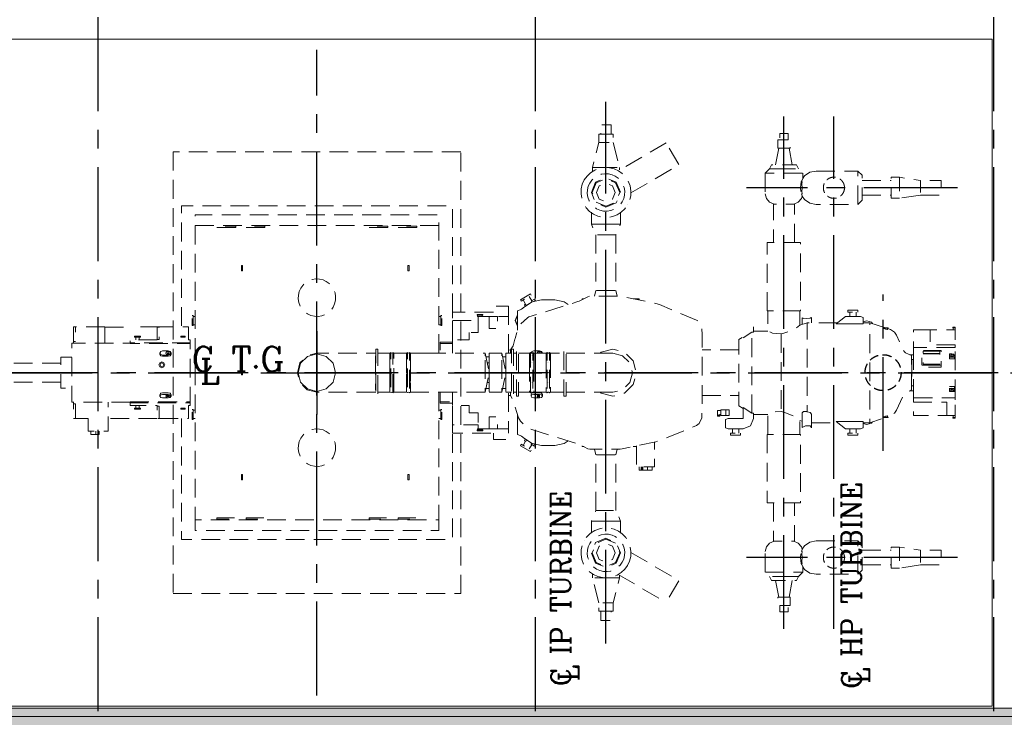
# Model space of a CAD drawing. Header units: inches. Extents: x 306235 to 1392759, y -66369 to 421098.
# Tile 47 of 91: x 514606 to 538242, y -44049 to -27308. Entities that reach past the tile are written whole.
import ezdxf

# ---------------------------------------------------------------- set-up
doc = ezdxf.new("R2010")
doc.units = ezdxf.units.IN
doc.header["$LTSCALE"] = 1800
doc.header["$MEASUREMENT"] = 0
for name, pattern in [('CENTER', [2, 1.25, -0.25, 0.25, -0.25]), ('GTDOT', [6, 1.6, -4.4]), ('HIDDEN', [0.375, 0.25, -0.125])]:
    doc.linetypes.add(name, pattern=pattern)
doc.layers.get('0').update_dxf_attribs({"color": 253, "lineweight": 9})
for name, color, linetype, lineweight in [('A-CHEQUERED PLATE HATCH', 252, 'Continuous', 9), ('CONCRETE', 145, 'Continuous', 18), ('EQUIP', 8, 'HIDDEN', 9), ('HATCH-1', 252, 'Continuous', 9)]:
    doc.layers.add(name, color=color, linetype=linetype, lineweight=lineweight)
for name, color, linetype in [('AUX COL', 1, 'Continuous'), ('CEN', 2, 'CENTER'), ('GRID', 251, 'CENTER'), ('TEXT', 3, 'Continuous'), ('WALL', 6, 'Continuous')]:
    doc.layers.add(name, color=color, linetype=linetype)
doc.styles.add('ROMANC', font='ROMANC.SHX')

# ---------------------------------------------------------------- blocks, each defined once
blk = doc.blocks.new('TURBINE & TG DECK OUTLINE')
at = {"layer": 'CEN'}
for p, q in [((0, -7745), (0, 7745)), ((6937, -6500), (6937, 6500)), ((11210, -6150), (11210, 6150)), ((12410, -6150), (12410, 6150)), ((0, 1000), (0, -1000)), ((-25650, 0), (19805, 0)), ((-1000, 0), (1000, 0))]:
    blk.add_line(p, q, dxfattribs=at)
at = {"layer": 'CEN', "color": 2, "linetype": 'CENTER'}
for p, q in [((15378, 4438), (10308, 4438)), ((13590, -1879), (13590, 1879)), ((15378, -4438), (10308, -4438))]:
    blk.add_line(p, q, dxfattribs=at)
at = {"layer": 'CONCRETE'}
blk.add_lwpolyline([(16205, -8000), (16205, 8000), (-7350, 8000), (-9950, 5400), (-24150, 5400), (-24150, -5400), (-9950, -5400), (-7350, -8000)], close=True, dxfattribs=at)
at = {"layer": 'EQUIP', "flags": 128}
for points in [[(7062, 5720), (7062, 5945), (6812, 5945), (6812, 5720)], [(6763, 5720), (6763, 5520), (7113, 5520), (7113, 5720), (6763, 5720)], [(11310, 5588), (11310, 5738), (11110, 5738), (11110, 5588)], [(6919, 4920), (6612, 4920), (6763, 5520)], [(7113, 5520), (7262, 4920), (6956, 4920)], [(8386, 5513), (7231, 4846)], [(7536, 4318), (8692, 4986), (8386, 5513)], [(11060, 5388), (11060, 5588), (11360, 5588), (11360, 5388), (11060, 5388)], [(8540, 5250), (8538, 5250)], [(11085, 5388), (11010, 4988)], [(11335, 5388), (11410, 4988)], [(11560, 4888), (11510, 4988), (10910, 4988), (10860, 4888)], [(6418, 4625), (6370, 4522), (6343, 4408), (6339, 4289), (6358, 4170), (6401, 4057), (6464, 3956), (6545, 3871), (6638, 3805), (6741, 3758), (6855, 3731), (6974, 3726), (7093, 3746), (7205, 3788), (7306, 3852), (7391, 3932), (7457, 4025), (7457, 4025), (7457, 4025), (7457, 4025), (7457, 4025), (7457, 4025), (7457, 4025), (7457, 4025), (7457, 4025), (7504, 4129), (7532, 4242), (7536, 4361), (7517, 4480), (7474, 4593), (7411, 4694), (7330, 4779), (7237, 4845), (7134, 4892), (7020, 4919), (6901, 4924), (6782, 4905), (6670, 4862), (6569, 4798), (6484, 4718), (6418, 4625), (6418, 4625), (6418, 4625), (6418, 4625), (6418, 4625), (6418, 4625), (6418, 4625), (6418, 4625), (6418, 4625)], [(6548, 4550), (6512, 4472), (6492, 4387), (6488, 4298), (6503, 4209), (6535, 4124), (6582, 4048), (6643, 3985), (6712, 3935), (6790, 3900), (6875, 3879), (6965, 3876), (7054, 3890), (7138, 3922), (7214, 3970), (7278, 4031), (7327, 4100), (7327, 4100), (7327, 4100), (7327, 4100), (7327, 4100), (7327, 4100), (7327, 4100), (7327, 4100), (7327, 4100), (7363, 4178), (7383, 4263), (7387, 4352), (7372, 4442), (7340, 4526), (7292, 4602), (7232, 4665), (7162, 4715), (7085, 4750), (7000, 4771), (6910, 4774), (6821, 4760), (6736, 4728), (6661, 4680), (6597, 4620), (6548, 4550), (6548, 4550), (6548, 4550), (6548, 4550), (6548, 4550), (6548, 4550), (6548, 4550), (6548, 4550), (6548, 4550)], [(6612, 4920), (6612, 4820)], [(7262, 4920), (7262, 4865)], [(10951, 4888), (10860, 4888), (10760, 4788), (11660, 4788), (11560, 4888), (11469, 4888)], [(10760, 4788), (10760, 4288)], [(10991, 4888), (10951, 4888)], [(10991, 4888), (11429, 4888)], [(11469, 4888), (11429, 4888)], [(11660, 4788), (11660, 4658), (11639, 4606), (11622, 4579), (11606, 4438), (11622, 4297), (11628, 4288)], [(11985, 4838), (11832, 4808), (11702, 4721), (11660, 4658)], [(11985, 4838), (12985, 4838), (12985, 4038), (11985, 4038)], [(12985, 4038), (13085, 4138), (13085, 4738), (12985, 4838)], [(6690, 4573), (6587, 4325), (6690, 4078), (6938, 3975), (7185, 4078), (7288, 4325), (7185, 4573), (6938, 4675), (6690, 4573)], [(6705, 4092), (6938, 3996), (7170, 4092), (7267, 4325), (7170, 4558), (6938, 4654), (6705, 4558), (6608, 4325), (6705, 4092)], [(6778, 4484), (6712, 4325), (6778, 4166), (6938, 4100), (7097, 4166), (7162, 4325), (7097, 4484), (6938, 4550), (6778, 4484)], [(11628, 4288), (11646, 4242), (11638, 4277), (11651, 4297), (11638, 4345), (11647, 4438), (11638, 4531), (11651, 4579), (11638, 4599), (11639, 4606)], [(13085, 4613), (13785, 4613)], [(13985, 4188), (13785, 4188), (13785, 4688), (13985, 4688)], [(14485, 4263), (14485, 4263), (13985, 4188), (13985, 4688), (14485, 4613), (14485, 4263)], [(14485, 4263), (14985, 4263), (14985, 4613), (14485, 4613)], [(10760, 4288), (10788, 4177), (10865, 4093), (10974, 4041)], [(13085, 4263), (13785, 4263)], [(11460, 3122), (11460, 4041), (11418, 4041), (11412, 4040), (11410, 4041), (11331, 4041), (11326, 4040), (11312, 4041), (11108, 4041), (11094, 4040), (11089, 4041), (11010, 4041), (11008, 4040), (11002, 4041), (10960, 4041), (10960, 3122)], [(11646, 4242), (11647, 4237), (11632, 4177), (11555, 4093), (11446, 4041)], [(11985, 4038), (11832, 4068), (11702, 4155), (11647, 4237)], [(3250, 1450), (3250, 4000), (-3250, 4000), (-3250, 1100)], [(2925, 3528), (-2925, 3528), (-2925, 3790), (2925, 3790), (2925, 3528)], [(6587, 3560), (6587, 3855)], [(7288, 3560), (7288, 3855)], [(6876, 3560), (7288, 3560), (7177, 3310), (6697, 3310), (6587, 3560), (6876, 3560)], [(-2925, 3528), (-2925, -3528)], [(-1950, 3486), (-2400, 3486), (-2400, 3514), (-1950, 3514), (-1950, 3486)], [(-1250, 3486), (-1700, 3486), (-1700, 3514), (-1250, 3514), (-1250, 3486)], [(1700, 3486), (1250, 3486), (1250, 3514), (1700, 3514), (1700, 3486)], [(2400, 3486), (1950, 3486), (1950, 3514), (2400, 3514), (2400, 3486)], [(2925, 471), (2925, 3528)], [(6697, 3310), (6697, 1975), (7177, 1975), (7177, 3310)], [(10810, 1485), (10810, 3122), (11610, 3122), (11610, 1485), (10810, 1485)], [(-1815, 2490), (-1815, 2575), (-1785, 2575), (-1785, 2490)], [(-1815, 2490), (-1815, 2444)], [(-1815, 2444), (-1785, 2444)], [(-1785, 2490), (-1785, 2444)], [(2185, 2490), (2185, 2575), (2215, 2575), (2215, 2490)], [(2185, 2490), (2185, 2444)], [(2185, 2444), (2215, 2444)], [(2215, 2490), (2215, 2444)], [(-390, 2025), (-390, 2025), (-390, 2025), (-390, 2025), (-390, 2025), (-390, 2025), (-390, 2025), (-390, 2025), (-390, 2025), (-425, 1947), (-446, 1862), (-449, 1773), (-435, 1684), (-403, 1599), (-355, 1523), (-294, 1460), (-225, 1410), (-147, 1375), (-62, 1354), (27, 1351), (116, 1365), (201, 1397), (277, 1445), (340, 1506), (390, 1575), (390, 1575), (390, 1575), (390, 1575), (390, 1575), (390, 1575), (390, 1575), (390, 1575), (390, 1575), (425, 1653), (446, 1738), (449, 1827), (435, 1917), (403, 2001), (355, 2077), (294, 2140), (225, 2190), (147, 2225), (62, 2246), (-27, 2249), (-117, 2235), (-201, 2203), (-277, 2155), (-340, 2095), (-390, 2025)], [(5145, 1857), (5125, 1892), (4883, 1752), (4903, 1717), (5145, 1857)], [(6697, 1975), (6666, 1835)], [(7177, 1975), (7209, 1835)], [(4643, 550), (4707, 645), (4722, 678), (4751, 803), (4755, 817), (4837, 1084), (4887, 1166), (4892, 1171), (5051, 1320), (5090, 1342), (6262, 1705), (6293, 1718), (6502, 1824), (6547, 1835), (7282, 1835), (7323, 1831), (8133, 1659), (8220, 1633), (9114, 1264), (9179, 1221), (9238, 1087), (9244, 914), (9244, 910), (9244, -910), (9244, -914), (9238, -1086), (9179, -1220), (9114, -1264), (8220, -1632), (8133, -1659), (7323, -1831), (7282, -1835), (6547, -1835), (6502, -1824), (6293, -1718), (6262, -1705), (5090, -1342), (5051, -1319), (4892, -1171), (4887, -1166), (4837, -1084), (4755, -817), (4751, -803), (4722, -678), (4707, -644), (4643, -550), (4600, -544)], [(4951, 1745), (5026, 1615), (5102, 1659)], [(5387, 1746), (5167, 1702), (4980, 1578)], [(5098, 1830), (5157, 1728)], [(5148, 1723), (5224, 1767), (5244, 1732), (5206, 1710)], [(5162, 1699), (5148, 1723)], [(5712, 1746), (5387, 1746)], [(6034, 1634), (5932, 1702), (5712, 1746)], [(6405, 1775), (6367, 1775), (6367, 1755)], [(7736, 1743), (7736, 1775), (7587, 1775)], [(4235, 1450), (3250, 1450), (3250, 1250)], [(4600, 1450), (4600, 1600), (4235, 1600), (4235, 1450)], [(4600, 1350), (4600, 1450)], [(4825, 1488), (4818, 1488), (4818, 1213)], [(4825, 1488), (4908, 1522), (4980, 1578)], [(5003, 1593), (5002, 1592), (4982, 1627), (5009, 1643)], [(11595, 1485), (11595, 1144), (11482, 1054), (11210, 945), (11141, 929), (10938, 946), (10825, 1000), (10825, 1485)], [(12986, 1450), (12986, 1500), (12746, 1500), (12746, 1450), (12986, 1450)], [(12791, 1450), (12791, 1350)], [(12941, 1450), (12941, 1350)], [(-2995, 1370), (-2975, 1370), (-2975, 1130), (-2995, 1130), (-2995, 1370)], [(-2975, 1350), (-2925, 1350)], [(2925, 1350), (2975, 1350)], [(2995, 1370), (2975, 1370), (2975, 1130), (2995, 1130), (2995, 1370)], [(3250, 790), (3250, 1250)], [(3250, 1250), (3870, 1250)], [(3870, 1250), (3870, 965), (3650, 965)], [(3980, 1400), (3980, 1380), (3842, 1380), (3842, 1400), (3980, 1400)], [(3870, 1350), (3853, 1350), (3853, 1380)], [(4131, 1350), (3870, 1350)], [(3870, 1350), (3870, 1250)], [(3968, 1350), (3968, 1380)], [(4131, 1350), (4131, 1060), (4336, 1060), (4336, 1350), (4131, 1350)], [(4600, 471), (4600, 1350), (4336, 1350)], [(4818, 1113), (4762, 1250), (4818, 1387)], [(4818, 1379), (4765, 1250), (4818, 1121)], [(4818, 1238), (4818, 1023)], [(11595, 1144), (11771, 1200)], [(11650, 1316), (11650, 1162)], [(11867, 1322), (11837, 1310), (11835, 1306), (11760, 1301), (11758, 1299), (11682, 1305), (11681, 1302), (11651, 1315)], [(12494, 1200), (11771, 1200), (11771, -940)], [(11870, 1200), (11870, 1319), (11867, 1322)], [(12462, 1175), (12689, 1350)], [(13044, 1350), (12689, 1350)], [(13044, 1350), (13114, 1325), (13114, 1175)], [(13114, 1220), (13200, 1245), (13314, 1212), (13334, 1179)], [(13114, 1200), (13271, 1200)], [(13646, 1075), (13271, 1200), (13271, -1200)], [(-5795, 1100), (-5845, 1100), (-5845, 750), (-5795, 750), (-5795, 1100)], [(-5094, 1100), (-5795, 1100)], [(-5094, 710), (-5094, 1100)], [(-5094, 1090), (-4443, 1090)], [(-3784, 1100), (-4443, 1100), (-4443, 1090)], [(-3784, 1090), (-3834, 1090), (-3834, 800), (-3784, 800), (-3784, 1100)], [(-3083, 790), (-3083, 1100), (-3784, 1100)], [(-2975, 1150), (-2925, 1150)], [(2925, 1150), (2975, 1150)], [(3650, 965), (3650, 790), (3250, 790)], [(10229, 835), (10441, 975), (10479, 975)], [(10441, -975), (10441, 975)], [(10479, 975), (10479, 1100)], [(10479, 1000), (10825, 1000)], [(12462, 1175), (12689, 1175)], [(12689, 1175), (13044, 1175)], [(13044, 1175), (13114, 1175)], [(13589, 1074), (13589, 1075), (13709, 1075), (13709, 1065), (13600, 1065)], [(13589, 1074), (13600, 1065)], [(13605, 1065), (13614, 1058), (13649, 1044), (13684, 1035), (13699, 1037)], [(13699, 1037), (13699, 1065)], [(13699, 1057), (13766, 1035), (13864, 975), (13916, 899), (14081, 529), (14101, 499), (14130, 479), (14271, 413), (14271, -413), (14130, -479), (14101, -499), (14081, -529), (13916, -899), (13864, -974), (13766, -1035), (13699, -1057)], [(14719, 1025), (14319, 1025), (14319, 315)], [(15319, 665), (14719, 665), (14719, 1025), (15319, 1025), (15319, 665)], [(15264, 1075), (15264, 1095), (15324, 1095), (15324, 1075), (15264, 1075)], [(15269, 1025), (15269, 1075)], [(15319, 1025), (15319, 1075)], [(-4483, -710), (-5885, -710), (-5885, 710), (-4483, 710)], [(-5845, 750), (-5845, 710)], [(-3834, 790), (-4483, 790), (-4483, 720)], [(-3043, 699), (-3043, 720), (-4483, 720), (-4483, 699)], [(-4238, 875), (-4238, 850), (-4378, 850), (-4378, 875), (-4238, 875)], [(-4348, 790), (-4348, 850)], [(-4268, 790), (-4268, 850)], [(-3834, 800), (-3834, 790)], [(-3269, 875), (-3167, 875)], [(-3269, 875), (-3269, 850)], [(-3269, 850), (-3167, 850)], [(-3167, 850), (-3167, 875)], [(-3043, 720), (-3043, 790), (-3083, 790)], [(3250, 730), (2956, 730), (2956, 699)], [(3250, 790), (3250, 471)], [(10229, -860), (10131, -795), (10131, 795), (10229, 860)], [(11141, 929), (11141, -929)], [(-4483, -699), (-3043, -699), (-3043, 699), (-4483, 699)], [(-3771, 472), (-3751, 509), (-3704, 524)], [(-3569, 524), (-3704, 524)], [(-3569, 518), (-3611, 505), (-3628, 472), (-3611, 440), (-3569, 426)], [(-3569, 502), (-3611, 489), (-3624, 464)], [(-3569, 475), (-3586, 470), (-3593, 456), (-3586, 443), (-3569, 437)], [(-3501, 472), (-3521, 509), (-3569, 524)], [(-3569, 426), (-3526, 440), (-3509, 472), (-3526, 505), (-3569, 518)], [(-3569, 502), (-3526, 489), (-3513, 464)], [(-3569, 437), (-3551, 443), (-3544, 456), (-3551, 470), (-3569, 475)], [(1413, 565), (1463, 565), (1463, -565), (1413, -565), (1413, 565)], [(1748, -470), (1749, -407), (1749, -235), (1748, 0), (1749, 1), (1748, 235), (1749, 236), (1749, 472), (1772, 483), (1772, -482), (1749, -470)], [(1825, 483), (1820, 475), (1799, 467), (1777, 475), (1772, 483)], [(1825, -482), (1825, 483), (1848, 471), (1848, 1), (1848, 0), (1848, -235)], [(2148, -470), (2149, -407), (2149, -235), (2148, 0), (2149, 1), (2148, 235), (2149, 236), (2149, 472), (2172, 483), (2172, -482), (2149, -470)], [(2172, 483), (2177, 475), (2198, 467), (2220, 475), (2225, 483)], [(2248, 236), (2248, 471), (2225, 483), (2225, -482)], [(3250, 699), (2956, 699), (2956, 471)], [(4600, 544), (4643, 550), (4643, 471)], [(4671, 565), (4721, 565), (4721, -565), (4671, -565), (4671, 565)], [(4839, -565), (4789, -565), (4789, 565), (4839, 565), (4839, -565)], [(5104, 408), (5104, 408), (5104, 471), (5104, 472), (5127, 483), (5127, -482)], [(5143, 471), (5133, 475), (5127, 483)], [(5142, 472), (5141, 472), (5161, 509), (5209, 524)], [(5165, 471), (5175, 475), (5181, 483)], [(5204, 236), (5204, 471), (5181, 483), (5181, -482)], [(5344, 524), (5209, 524)], [(5344, 518), (5302, 505), (5284, 472), (5285, 471)], [(5344, 502), (5302, 489), (5292, 471)], [(5344, 475), (5331, 471)], [(5411, 472), (5392, 509), (5344, 524)], [(5403, 471), (5404, 472), (5386, 505), (5344, 518)], [(5344, 502), (5386, 489), (5396, 471)], [(5357, 471), (5344, 475)], [(5504, 236), (5504, 408), (5504, 471), (5504, 472), (5527, 483), (5527, -482)], [(5543, 471), (5533, 475), (5527, 483)], [(5565, 471), (5575, 475), (5581, 483)], [(5604, 236), (5604, 471), (5581, 483), (5581, -482)], [(5979, -565), (5929, -565), (5929, 565), (5979, 565), (5979, -565)], [(6802, 471), (6820, 489), (7103, 565), (7385, 489), (7592, 283), (7668, 0), (7592, -282), (7385, -489), (7103, -565), (6820, -489), (6802, -471)], [(10131, 550), (9244, 550)], [(14324, -604), (14324, 602)], [(15319, 602), (14324, 602)], [(14981, 184), (14521, 184), (14521, 129), (14981, 129), (14981, 536), (14521, 536), (14521, 184)], [(14953, 515), (14549, 515), (14549, 205), (14953, 205), (14953, 515)], [(15319, 602), (15319, 665)], [(15324, 609), (15324, 650), (15319, 650)], [(15319, -611), (15324, -611), (15324, 609), (15319, 609)], [(-5885, 375), (-6150, 375), (-6150, -375), (-5885, -375)], [(-3772, 240), (-3793, 190), (-3772, 141), (-3723, 120), (-3673, 141), (-3653, 190), (-3673, 240), (-3723, 260), (-3772, 240)], [(-3704, 420), (-3751, 436), (-3771, 472), (-3771, 442)], [(-3771, 442), (-3751, 408), (-3704, 394)], [(-3704, 420), (-3569, 420)], [(-3704, 394), (-3569, 394)], [(-3590, 449), (-3586, 455), (-3569, 460)], [(-3569, 420), (-3521, 436), (-3501, 472), (-3501, 442)], [(-3569, 460), (-3551, 455), (-3547, 449)], [(-3569, 394), (-3521, 408), (-3501, 442)], [(1403, -471), (0, -471), (-236, -408), (-408, -235), (-471, 0), (-408, 236), (-236, 408), (0, 471), (1403, 471)], [(1403, 471), (1413, 471), (1403, 471)], [(1403, 408), (1403, -408)], [(1463, 471), (1748, 471)], [(1749, 470), (1748, 471), (1749, 472)], [(1748, 408), (1748, 471), (1749, 469)], [(1748, 236), (1748, 408)], [(1848, 471), (2148, 471)], [(2149, 470), (2148, 471), (2149, 472)], [(2148, 408), (2148, 471), (2149, 469)], [(2148, 236), (2148, 408)], [(2248, 471), (2593, 471)], [(2593, 471), (2643, 471)], [(2643, 471), (4037, 471)], [(4037, 408), (4037, 471), (4137, 0), (4037, -471), (4037, 408)], [(4136, 380), (4056, 380)], [(4137, 408), (4136, 408), (4136, 236), (4136, 5)], [(4137, 471), (4437, 471)], [(4137, -408), (4137, 471)], [(4437, 408), (4437, 471), (4537, 0), (4437, -471), (4437, 408)], [(4536, 380), (4456, 380)], [(4537, 408), (4536, 408), (4536, 236), (4536, 5)], [(4537, 471), (4671, 471)], [(4537, -408), (4537, 471)], [(4721, 471), (4789, 471)], [(5104, 408), (5104, 471), (4839, 471)], [(5104, 236), (5104, 408)], [(5143, 471), (5165, 471)], [(5143, 408), (5143, 408)], [(5165, 408), (5164, 408)], [(5504, 408), (5504, 471), (5204, 471), (5204, 408)], [(5204, 236), (5204, 408)], [(5411, 471), (5411, 472), (5411, 471)], [(5504, 236), (5504, 408)], [(5543, 471), (5565, 471)], [(5604, 236), (5604, 471), (5929, 471)], [(5979, 471), (7103, 471)], [(7103, 471), (7338, 408), (7511, 236), (7574, 0), (7511, -235), (7338, -408), (7103, -471)], [(14230, 432), (14319, 432)], [(14324, 315), (14277, 315), (14277, -315), (14324, -315)], [(14549, 460), (14953, 460)], [(14953, 456), (14549, 456)], [(15182, 370), (15302, 370), (15302, 331), (15182, 331), (15182, 455), (15302, 455), (15302, 370)], [(15242, 455), (15284, 442), (15302, 412), (15284, 382), (15242, 370), (15200, 382), (15182, 412), (15200, 442), (15242, 455)], [(15296, 402), (15284, 421), (15242, 433), (15200, 421), (15188, 402)], [(15217, 391), (15224, 403), (15242, 409), (15260, 403), (15267, 391), (15260, 378), (15242, 373), (15224, 378), (15217, 391)], [(15262, 383), (15260, 388), (15242, 393), (15224, 388), (15222, 383)], [(-6150, 225), (-7519, 225)], [(-3766, 190), (-3753, 220), (-3723, 233), (-3693, 220), (-3681, 190), (-3693, 160), (-3723, 148), (-3753, 160), (-3766, 190)], [(-1815, 50), (-1815, 55)], [(-1785, 55), (-1815, 55)], [(-1815, -50), (-1815, 50)], [(-1785, 50), (-1785, 55)], [(-1785, -50), (-1785, 50)], [(1748, 235), (1749, 1), (1748, 0)], [(2148, 235), (2149, 1), (2148, 0)], [(2248, 235), (2248, 1), (2248, 0), (2248, -235)], [(4136, 236), (4087, 236)], [(5104, 235), (5104, 1), (5104, 0), (5104, -235), (5105, -235), (5105, -408), (5105, -471), (4839, -471)], [(5143, 236), (5142, 235)], [(5142, 1), (5142, 0)], [(5166, 235), (5165, 236)], [(5166, 0), (5166, 1)], [(5204, 235), (5204, 1), (5204, 0), (5204, -235), (5203, -235), (5203, -408), (5203, -471), (5505, -471), (5505, -408), (5505, -235), (5504, -235), (5504, 0), (5504, 1), (5504, 235)], [(5543, 236), (5542, 235)], [(5542, 1), (5542, 0)], [(5566, 235), (5565, 236)], [(5566, 0), (5566, 1)], [(5929, -471), (5603, -471), (5603, -408), (5603, -235), (5604, -235), (5604, 0), (5604, 1), (5604, 235)], [(-6150, -225), (-7519, -225)], [(-1815, -50), (-1815, -55)], [(-1815, -55), (-1785, -55)], [(-1785, -50), (-1785, -55)], [(1772, -482), (1777, -474), (1799, -465), (1820, -474), (1825, -482), (1848, -471), (1848, -235)], [(2172, -482), (2177, -474), (2198, -465), (2220, -474), (2225, -482), (2248, -471), (2248, -235)], [(4087, -236), (4136, -236)], [(4136, -5), (4136, -236), (4136, -408), (4137, -408), (4137, -471)], [(4536, -5), (4536, -236), (4536, -408), (4537, -408), (4537, -471)], [(5142, -235), (5141, -235)], [(5167, -235), (5166, -235)], [(5542, -235), (5541, -235)], [(5567, -235), (5566, -235)], [(1403, -471), (1413, -471), (1403, -471)], [(1463, -471), (1748, -471)], [(1749, -407), (1748, -471), (1748, -470)], [(1848, -471), (2148, -471)], [(2149, -407), (2148, -471), (2148, -470)], [(2248, -471), (2593, -471)], [(2593, -471), (2643, -471)], [(4037, -471), (2643, -471)], [(2925, -471), (2925, -3528)], [(2956, -471), (2956, -699), (3250, -699)], [(3250, -471), (3250, -790)], [(4136, -380), (4056, -380)], [(4137, -471), (4437, -471)], [(4337, -1350), (4600, -1350), (4600, -471)], [(4536, -380), (4456, -380)], [(4537, -471), (4671, -471)], [(4643, -471), (4643, -550)], [(4721, -471), (4789, -471)], [(5105, -471), (5127, -482), (5133, -474), (5141, -471)], [(5141, -471), (5167, -471)], [(5167, -471), (5175, -474), (5181, -482), (5203, -471)], [(5505, -471), (5527, -482), (5533, -474), (5541, -471)], [(5541, -471), (5567, -471)], [(5567, -471), (5575, -474), (5581, -482), (5603, -471)], [(5979, -471), (7103, -471)], [(14230, -432), (14319, -432)], [(14319, -315), (14319, -705)], [(15182, -370), (15182, -455), (15302, -455), (15302, -331), (15182, -331), (15182, -370), (15302, -370)], [(15242, -370), (15284, -383), (15302, -413), (15284, -443), (15242, -455), (15200, -443), (15182, -413), (15200, -383), (15242, -370)], [(15188, -402), (15200, -421), (15242, -434), (15284, -421), (15296, -402)], [(15217, -391), (15224, -379), (15242, -374), (15260, -379), (15267, -391), (15260, -404), (15242, -409), (15224, -404), (15217, -391)], [(15222, -384), (15224, -388), (15242, -393), (15260, -388), (15262, -384)], [(-4483, -699), (-4483, -720), (-3043, -720), (-3043, -699)], [(-3754, -498), (-3771, -528)], [(-3704, -520), (-3751, -532), (-3771, -563), (-3771, -528)], [(-3704, -607), (-3751, -594), (-3771, -563)], [(-3754, -498), (-3751, -494), (-3704, -481)], [(-3569, -481), (-3704, -481)], [(-3569, -520), (-3704, -520)], [(-3704, -607), (-3569, -607)], [(-3569, -525), (-3611, -536), (-3628, -563), (-3611, -590), (-3569, -602)], [(-3622, -553), (-3611, -571), (-3569, -582)], [(-3569, -528), (-3586, -533), (-3593, -544), (-3586, -555), (-3569, -560)], [(-3569, -545), (-3586, -540), (-3589, -536)], [(-3518, -498), (-3521, -494), (-3569, -481)], [(-3501, -528), (-3501, -563), (-3521, -532), (-3569, -520)], [(-3569, -602), (-3526, -590), (-3509, -563), (-3526, -536), (-3569, -525)], [(-3569, -560), (-3551, -555), (-3544, -544), (-3551, -533), (-3569, -528)], [(-3548, -536), (-3551, -540), (-3569, -545)], [(-3515, -553), (-3526, -571), (-3569, -582)], [(-3569, -607), (-3521, -594), (-3501, -563)], [(-3501, -528), (-3518, -498)], [(2956, -699), (2956, -730), (3250, -730)], [(5209, -520), (5161, -532), (5141, -563), (5141, -525), (5161, -494), (5209, -481)], [(5209, -607), (5161, -594), (5141, -563)], [(5344, -481), (5209, -481)], [(5344, -520), (5209, -520)], [(5209, -607), (5344, -607)], [(5344, -525), (5302, -536), (5284, -563), (5302, -590), (5344, -602)], [(5290, -553), (5302, -571), (5344, -582)], [(5344, -528), (5326, -533), (5319, -544), (5326, -555), (5344, -560)], [(5344, -541), (5326, -536), (5325, -534)], [(5344, -481), (5392, -494), (5411, -525), (5411, -563), (5392, -532), (5344, -520)], [(5344, -525), (5344, -602)], [(5344, -607), (5392, -594), (5411, -563)], [(9244, -550), (10131, -550)], [(15119, -1025), (15119, -705), (14319, -705), (14319, -1025), (15119, -1025)], [(14324, -604), (15319, -604)], [(15119, -1025), (15319, -1025), (15319, -604)], [(15319, -650), (15324, -650), (15324, -611)], [(-5845, -710), (-5845, -750)], [(-5845, -750), (-5795, -750), (-5795, -1100), (-5845, -1100), (-5845, -750)], [(-5495, -1100), (-5495, -1400), (-5015, -1400), (-5015, -710)], [(-4483, -720), (-4483, -790), (-3834, -790)], [(-4378, -875), (-4378, -850), (-4238, -850), (-4238, -875), (-4378, -875)], [(-4348, -790), (-4348, -850)], [(-4268, -790), (-4268, -850)], [(-3834, -790), (-3834, -800)], [(-3784, -1100), (-3784, -800), (-3834, -800), (-3834, -1100), (-3784, -1100)], [(-3784, -1100), (-3083, -1100), (-3083, -790)], [(-3167, -850), (-3269, -850)], [(-3269, -850), (-3269, -875)], [(-3167, -875), (-3269, -875)], [(-3167, -875), (-3167, -850)], [(-3083, -790), (-3043, -790), (-3043, -720)], [(-2995, -880), (-2975, -880), (-2975, -1120), (-2995, -1120), (-2995, -880)], [(-2975, -900), (-2925, -900)], [(2925, -900), (2975, -900)], [(2995, -880), (2975, -880), (2975, -1120), (2995, -1120), (2995, -880)], [(3250, -1250), (3250, -790), (3650, -790), (3650, -965)], [(9619, -1007), (9619, -907), (9694, -907)], [(9819, -890), (9694, -890), (9694, -1025), (9819, -1025)], [(9819, -1025), (9899, -1025), (9899, -890), (9819, -890), (9819, -1025)], [(10229, -835), (10229, -1100)], [(10479, -975), (10441, -975), (10229, -835)], [(10825, -1485), (10825, -1000), (10938, -946), (11141, -929), (11210, -945), (11482, -1054), (11595, -1144), (11595, -1485)], [(11650, -966), (11682, -932), (11760, -934), (11771, -940)], [(11771, -940), (11837, -955), (11870, -998)], [(-5795, -1100), (-5495, -1100)], [(-3834, -1100), (-5015, -1100)], [(-3250, -1100), (-3250, -4000), (3250, -4000), (3250, -1450)], [(-2975, -1100), (-2925, -1100)], [(2925, -1100), (2975, -1100)], [(3650, -965), (3870, -965), (3870, -1250)], [(4132, -1350), (4132, -1060), (4337, -1060), (4337, -1350), (4132, -1350)], [(4818, -1023), (4818, -1237)], [(9619, -1007), (9619, -1047), (9669, -1047), (9669, -1007)], [(9656, -1027), (9653, -1036), (9644, -1040), (9635, -1036), (9631, -1027), (9635, -1019), (9644, -1015), (9653, -1019), (9656, -1027)], [(9669, -1007), (9694, -1007)], [(9874, -1350), (9804, -1325), (9804, -1125), (9874, -1100)], [(10229, -1100), (9874, -1100)], [(10479, -1100), (10406, -1277), (10229, -1350)], [(10479, -1100), (10479, -975)], [(10479, -1000), (10825, -1000)], [(11595, -1144), (11650, -1162)], [(11650, -966), (11650, -1316)], [(11870, -998), (11870, -1319)], [(12462, -1175), (12689, -1350)], [(12689, -1175), (12462, -1175)], [(13044, -1175), (12689, -1175)], [(13114, -1175), (13114, -1325), (13044, -1350)], [(13114, -1175), (13044, -1175)], [(13114, -1200), (13271, -1200), (13646, -1075)], [(13334, -1179), (13314, -1212), (13200, -1245), (13114, -1220)], [(13600, -1065), (13589, -1074)], [(13600, -1065), (13709, -1065), (13709, -1075), (13589, -1075), (13589, -1074)], [(13699, -1037), (13684, -1035), (13649, -1044), (13614, -1058), (13605, -1065)], [(13699, -1065), (13699, -1037)], [(15264, -1075), (15264, -1095), (15324, -1095), (15324, -1075), (15264, -1075)], [(15269, -1075), (15269, -1025)], [(15319, -1075), (15319, -1025)], [(-5425, -1400), (-5425, -1480), (-5305, -1480)], [(-5305, -1400), (-5305, -1480), (-5225, -1480), (-5225, -1400)], [(-390, -1575), (-390, -1575), (-390, -1575), (-390, -1575), (-390, -1575), (-390, -1575), (-390, -1575), (-390, -1575), (-390, -1575), (-425, -1653), (-446, -1738), (-449, -1827), (-435, -1916), (-403, -2001), (-355, -2077), (-294, -2140), (-225, -2190), (-147, -2225), (-62, -2246), (27, -2249), (116, -2235), (201, -2203), (277, -2155), (340, -2094), (390, -2025), (390, -2025), (390, -2025), (390, -2025), (390, -2025), (390, -2025), (390, -2025), (390, -2025), (390, -2025), (425, -1947), (446, -1862), (449, -1773), (435, -1683), (403, -1599), (355, -1523), (294, -1460), (225, -1410), (147, -1375), (62, -1354), (-27, -1351), (-117, -1365), (-201, -1397), (-277, -1445), (-340, -1505), (-390, -1575)], [(3870, -1350), (3870, -1250), (3250, -1250)], [(3250, -1250), (3250, -1450), (4235, -1450)], [(3980, -1395), (3980, -1375), (3842, -1375), (3842, -1395), (3980, -1395)], [(3853, -1375), (3853, -1345), (3870, -1345)], [(3870, -1350), (4132, -1350)], [(3968, -1350), (3968, -1375)], [(4600, -1450), (4600, -1350)], [(4818, -1212), (4818, -1487), (4825, -1487)], [(9874, -1350), (10229, -1350)], [(9976, -1450), (9976, -1350)], [(10126, -1450), (10126, -1350)], [(11868, -1322), (11870, -1319), (11837, -1278), (11724, -1279), (11650, -1316)], [(11870, -1200), (12494, -1200)], [(12689, -1350), (13044, -1350)], [(12791, -1450), (12791, -1350)], [(12941, -1450), (12941, -1350)], [(4235, -1450), (4235, -1600), (4600, -1600), (4600, -1450)], [(4825, -1487), (4908, -1522), (4980, -1578)], [(4951, -1745), (5009, -1643)], [(5387, -1746), (5167, -1702), (4980, -1578)], [(5018, -1648), (4982, -1627), (5002, -1592), (5004, -1593)], [(5034, -1620), (5018, -1648)], [(5034, -1620), (5102, -1659)], [(6034, -1634), (5932, -1702), (5712, -1746)], [(10171, -1450), (10171, -1500), (9931, -1500), (9931, -1450), (10171, -1450)], [(10810, -1485), (10810, -3122), (11610, -3122), (11610, -1485), (10810, -1485)], [(12986, -1450), (12986, -1500), (12746, -1500), (12746, -1450), (12986, -1450)], [(5145, -1857), (5125, -1892), (4883, -1752), (4903, -1717), (5145, -1857)], [(5098, -1830), (5157, -1728)], [(5140, -1718), (5154, -1693)], [(5206, -1710), (5244, -1732), (5224, -1767), (5140, -1718)], [(5387, -1746), (5712, -1746)], [(6367, -1755), (6367, -1775), (6405, -1775)], [(6697, -1975), (6666, -1835)], [(7177, -1975), (7209, -1835)], [(7587, -1775), (7673, -1775)], [(7673, -1757), (7673, -2260), (8103, -2260), (8103, -1666)], [(6697, -3310), (6697, -1975), (7177, -1975), (7177, -3310)], [(7782, -2260), (7782, -2340), (7734, -2340), (7734, -2260)], [(7797, -2340), (7782, -2340)], [(7819, -2260), (7819, -2340), (7797, -2340), (7797, -2260)], [(7931, -2340), (7819, -2340)], [(8045, -2260), (8045, -2340), (7931, -2340), (7931, -2260)], [(-1815, -2489), (-1815, -2444)], [(-1785, -2444), (-1815, -2444)], [(-1785, -2489), (-1785, -2575), (-1815, -2575), (-1815, -2489)], [(-1785, -2489), (-1785, -2444)], [(2185, -2489), (2185, -2444)], [(2215, -2444), (2185, -2444)], [(2215, -2489), (2215, -2575), (2185, -2575), (2185, -2489)], [(2215, -2489), (2215, -2444)], [(10960, -3122), (10960, -4041), (11002, -4041), (11008, -4040), (11010, -4041), (11089, -4041), (11094, -4040), (11108, -4041), (11312, -4041), (11326, -4040), (11331, -4041), (11410, -4041), (11412, -4040), (11418, -4041), (11460, -4041), (11460, -3122)], [(2925, -3528), (2925, -3790), (-2925, -3790), (-2925, -3528), (2925, -3528)], [(-2400, -3514), (-2400, -3486), (-1950, -3486), (-1950, -3514), (-2400, -3514)], [(-1700, -3514), (-1700, -3486), (-1250, -3486), (-1250, -3514), (-1700, -3514)], [(1250, -3514), (1250, -3486), (1700, -3486), (1700, -3514), (1250, -3514)], [(1950, -3514), (1950, -3486), (2400, -3486), (2400, -3514), (1950, -3514)], [(7020, -3560), (6587, -3560), (6697, -3310), (7177, -3310), (7288, -3560), (7020, -3560)], [(7457, -4625), (7504, -4521), (7532, -4408), (7536, -4289), (7517, -4170), (7474, -4057), (7411, -3956), (7330, -3871), (7237, -3805), (7134, -3758), (7020, -3731), (6901, -3726), (6782, -3745), (6670, -3788), (6569, -3852), (6484, -3932), (6418, -4025), (6418, -4025), (6418, -4025), (6418, -4025), (6418, -4025), (6418, -4025), (6418, -4025), (6418, -4025), (6418, -4025), (6370, -4128), (6343, -4242), (6339, -4361), (6358, -4480), (6401, -4593), (6464, -4694), (6545, -4779), (6638, -4845), (6741, -4892), (6855, -4919), (6974, -4924), (7093, -4905), (7205, -4862), (7306, -4798), (7391, -4718), (7457, -4625), (7457, -4625), (7457, -4625), (7457, -4625), (7457, -4625), (7457, -4625), (7457, -4625), (7457, -4625), (7457, -4625)], [(6587, -3560), (6587, -3855)], [(7288, -3560), (7288, -3855)], [(7327, -4550), (7363, -4472), (7383, -4387), (7387, -4298), (7372, -4209), (7340, -4124), (7292, -4048), (7232, -3985), (7162, -3935), (7085, -3900), (7000, -3879), (6910, -3876), (6821, -3890), (6736, -3922), (6661, -3970), (6597, -4030), (6548, -4100), (6548, -4100), (6548, -4100), (6548, -4100), (6548, -4100), (6548, -4100), (6548, -4100), (6548, -4100), (6548, -4100), (6512, -4178), (6492, -4263), (6488, -4352), (6503, -4441), (6535, -4526), (6582, -4602), (6643, -4665), (6712, -4715), (6790, -4750), (6875, -4771), (6965, -4774), (7054, -4760), (7138, -4728), (7214, -4680), (7278, -4619), (7327, -4550), (7327, -4550), (7327, -4550), (7327, -4550), (7327, -4550), (7327, -4550), (7327, -4550), (7327, -4550), (7327, -4550)], [(7185, -4572), (7288, -4325), (7185, -4077), (6938, -3975), (6690, -4077), (6587, -4325), (6690, -4572), (6938, -4675), (7185, -4572)], [(7170, -4092), (6938, -3996), (6705, -4092), (6608, -4325), (6705, -4558), (6938, -4654), (7170, -4558), (7267, -4325), (7170, -4092)], [(7097, -4484), (7162, -4325), (7097, -4166), (6938, -4100), (6778, -4166), (6712, -4325), (6778, -4484), (6938, -4550), (7097, -4484)], [(10760, -4288), (10788, -4177), (10865, -4093), (10974, -4041)], [(11646, -4242), (11647, -4237), (11632, -4177), (11555, -4093), (11446, -4041)], [(11639, -4606), (11638, -4599), (11651, -4580), (11638, -4531), (11647, -4438), (11638, -4345), (11651, -4297), (11638, -4277), (11646, -4242), (11628, -4288)], [(11985, -4038), (11832, -4069), (11702, -4155), (11647, -4237)], [(11985, -4038), (12985, -4038), (12985, -4838), (11985, -4838)], [(12985, -4838), (13085, -4738), (13085, -4138), (12985, -4038)], [(13985, -4688), (13785, -4688), (13785, -4188), (13985, -4188)], [(14485, -4613), (14485, -4613), (13985, -4688), (13985, -4188), (14485, -4263), (14485, -4613)], [(7536, -4318), (8692, -4986), (8386, -5513)], [(10760, -4788), (10760, -4288)], [(11660, -4788), (11660, -4658), (11639, -4606), (11622, -4580), (11606, -4438), (11622, -4297), (11628, -4288)], [(13085, -4263), (13785, -4263)], [(14485, -4613), (14985, -4613), (14985, -4263), (14485, -4263)], [(11985, -4838), (11832, -4808), (11702, -4721), (11660, -4658)], [(13085, -4613), (13785, -4613)], [(6612, -4920), (6612, -4820)], [(6763, -5520), (6612, -4920), (6919, -4920)], [(6956, -4920), (7262, -4920), (7113, -5520)], [(7231, -4846), (8386, -5513)], [(7262, -4920), (7262, -4864)], [(11469, -4888), (11560, -4888), (11660, -4788), (10760, -4788), (10860, -4888), (10951, -4888)], [(10860, -4888), (10910, -4988), (11510, -4988), (11560, -4888)], [(10951, -4888), (10991, -4888)], [(11429, -4888), (10991, -4888)], [(11429, -4888), (11469, -4888)], [(11085, -5388), (11010, -4988)], [(11335, -5388), (11410, -4988)], [(8538, -5250), (8540, -5250)], [(11360, -5388), (11360, -5588), (11060, -5588), (11060, -5388), (11360, -5388)], [(7113, -5720), (7113, -5520), (6763, -5520), (6763, -5720), (7113, -5720)], [(11110, -5588), (11110, -5738), (11310, -5738), (11310, -5588)], [(6812, -5720), (6812, -5945), (7062, -5945), (7062, -5720)]]:
    blk.add_lwpolyline(points, dxfattribs=at)
at = {"layer": 'EQUIP'}
blk.add_lwpolyline([(-3450, -5300), (3450, -5300), (3450, 5300), (-3450, 5300)], close=True, dxfattribs=at)
at = {"layer": 'EQUIP', "linetype": 'GTDOT', "flags": 128}
for points in [[(-2, -451), (223, -390), (388, -226), (449, 0), (388, 226), (223, 391), (-3, 451), (-228, 391), (-394, 226), (-454, 0)], [(-454, 0), (-394, -226), (-228, -390), (-3, -451)]]:
    blk.add_lwpolyline(points, dxfattribs=at)
at = {"layer": 'EQUIP', "color": 1, "linetype": 'HIDDEN', "ltscale": 0.5}
for centre in [(12410, 4438), (12410, -4438)]:
    blk.add_circle(centre, 254, dxfattribs=at)
at = {"layer": 'WALL', "color": 1, "linetype": 'HIDDEN', "ltscale": 0.5}
blk.add_circle((13590, 0), 432, dxfattribs=at)
at = {"layer": 'TEXT', "style": 'ROMANC'}
for s, p in [('C T.G', (-3010, 27)), ('L', (-2805, -266))]:
    blk.add_text(s, height=600, dxfattribs=at).set_placement(p)
for s, p in [('C HP TURBINE', (13071, -7582)), ('C IP TURBINE', (6095, -7524)), ('L', (6285, -7403)), ('L', (13261, -7461))]:
    blk.add_text(s, height=480, rotation=90, dxfattribs=at).set_placement(p)
blk = doc.blocks.new('AUX COLUMNS')
at = {"layer": 'GRID'}
blk.add_line((-136838, 59915), (-243038, 59915), dxfattribs=at)

msp = doc.modelspace()

# ---------------------------------------------------------------- hatches: boundary and pattern name
at = {"layer": 'A-CHEQUERED PLATE HATCH', "linetype": 'Continuous'}
h = msp.add_hatch(dxfattribs=at)
h.set_pattern_fill('ANSI38', color=256, scale=2000, angle=180, style=0)
h.set_pattern_definition([(225, (-87722.1, -144504), (176.7767, -176.7767), []), (315, (-87722.1, -144504), (530.33009, -176.7767), [625, -375])])
edge = h.paths.add_edge_path(flags=16)
edge.add_arc((547542.4, -44736.3), 339.7, 0, 360)
edge = h.paths.add_edge_path(flags=16)
edge.add_arc((503775.7, -42386), 339.7, 0, 360)
h.paths.add_polyline_path([(511687.5, -41428.7), (497791.6, -41428.7), (497791.6, -43428.7), (510859.1, -43428.7), (512959.1, -45228.7), (548491.6, -45228.7), (548491.6, -44028.7), (514287.5, -44028.7)])
edge = h.paths.add_edge_path(flags=0)
edge.add_line((546433.2, -44600.6), (543497.9, -44600.6))
edge = h.paths.add_edge_path(flags=16)
edge.add_line((542961, -44605.4), (543534.6, -44605.4))
edge = h.paths.add_edge_path(flags=16)
edge.add_arc((543294.6, -44605.4), 240, 0, 360)
edge = h.paths.add_edge_path(flags=16)
edge.add_line((543294.6, -44271.8), (543294.6, -44929.4))
edge = h.paths.add_edge_path(flags=0)
edge.add_line((543497.9, -44600.6), (543534.6, -44600.6))
h.paths.add_polyline_path([(543936, -45106), (545157.4, -45106), (545157.4, -44656), (543936, -44656)], flags=24)
h.paths.add_polyline_path([(543361.1, -44690.1), (546629.6, -44690.1), (546629.6, -43935.8), (543361.1, -43935.8)], flags=24)
edge = h.paths.add_edge_path(flags=0)
edge.add_line((502289.2, -42526.9), (499353.9, -42526.9))
edge = h.paths.add_edge_path(flags=16)
edge.add_line((498817, -42531.7), (499390.6, -42531.7))
edge = h.paths.add_edge_path(flags=16)
edge.add_arc((499150.6, -42531.7), 240, 0, 360)
edge = h.paths.add_edge_path(flags=16)
edge.add_line((499150.6, -42198.1), (499150.6, -42855.7))
edge = h.paths.add_edge_path(flags=0)
edge.add_line((499353.9, -42526.9), (499390.6, -42526.9))
h.paths.add_polyline_path([(499792, -43032.3), (501013.5, -43032.3), (501013.5, -42582.3), (499792, -42582.3)], flags=24)
h.paths.add_polyline_path([(499217.1, -42616.4), (502485.7, -42616.4), (502485.7, -41862.1), (499217.1, -41862.1)], flags=24)
at = {"layer": 'HATCH-1'}
h = msp.add_hatch(dxfattribs=at)
h.set_pattern_fill('AR-CONC', color=256, scale=75, style=0)
h.set_pattern_definition([(50, (419056.2, -96671.85), (537.9451, -47.0641), [56.25, -618.75]), (355, (419056.2, -96671.85), (-104.0635, 564.144), [45, -495]), (100.4514, (419101, -96675.77), (433.882, 517.0797), [47.8051, -525.8566]), (46.1842, (419056.2, -96521.85), (800.4308, -124.1393), [84.375, -928.125]), (96.6356, (419122.9, -96532.2), (700.997, 730.5884), [71.7077, -788.7847]), (351.1842, (419056.2, -96521.85), (700.9965, 730.589), [67.5, -742.5]), (21, (419131.2, -96559.35), (447.6803, -301.9642), [56.25, -618.75]), (326, (419131.2, -96559.35), (182.4865, 543.8625), [45, -495]), (71.4514, (419168.5, -96584.5), (630.167, 241.8979), [47.8051, -525.8566]), (37.5, (419056.2, -96671.85), (9.1199, 249.6704), [0, -489, 0, -502.5, 0, -496.875]), (7.5, (419056.2, -96671.85), (197.30215, 295.8088), [0, -286.5, 0, -477.75, 0, -189.375]), (327.5, (418888.95, -96671.85), (400.36683, -16.91615), [0, -187.5, 0, -585, 0, -776.25]), (317.5, (418813.95, -96671.85), (437.3896, 75.0787), [0, -243.75, 0, -388.5, 0, -551.25])])
h.paths.add_polyline_path([(548691.6, -45428.7), (548691.6, -43828.7), (514370.3, -43828.7), (511770.3, -41228.7), (497591.6, -41228.7), (497591.6, -43628.7), (510776.2, -43628.7), (512876.2, -45428.7)])
h.paths.add_polyline_path([(511687.5, -41428.7), (497791.6, -41428.7), (497791.6, -43428.7), (510859.1, -43428.7), (512959.1, -45228.7), (548491.6, -45228.7), (548491.6, -44028.7), (514287.5, -44028.7)], flags=16)

# ---------------------------------------------------------------- linework, layer by layer
at = {"layer": 'CONCRETE'}
msp.add_lwpolyline([(548691.6, -45428.7), (548691.6, -43828.7), (514370.3, -43828.7), (511770.3, -41228.7), (497591.6, -41228.7), (497591.6, -43628.7), (510776.2, -43628.7), (512876.2, -45428.7)], close=True, dxfattribs=at)
msp.add_lwpolyline([(511687.5, -41428.7), (497791.6, -41428.7), (497791.6, -43428.7), (510859.1, -43428.7), (512959.1, -45228.7), (548491.6, -45228.7), (548491.6, -44028.7), (514287.5, -44028.7), (511687.5, -41428.7)], dxfattribs=at)
at = {"layer": 'GRID'}
for p, q in [((516491.6, -58299.5), (516491.6, -3278.7)), ((516491.6, -58299.5), (516491.6, -3278.7)), ((526991.6, -58299.5), (526991.6, -3179.5)), ((526991.6, -58299.5), (526991.6, -3245.2)), ((537991.6, -58299.5), (537991.6, -3278.7)), ((537991.6, -58299.5), (537991.6, -3278.7)), ((541691.6, -35778.7), (435491.6, -35778.7))]:
    msp.add_line(p, q, dxfattribs=at)

# ---------------------------------------------------------------- block references
msp.add_blockref('TURBINE & TG DECK OUTLINE', (521741.6, -35778.7))
at = {"layer": 'AUX COL'}
msp.add_blockref('AUX COLUMNS', (678529.4, -95693.7), dxfattribs=at)

doc.saveas('drawing.dxf')
